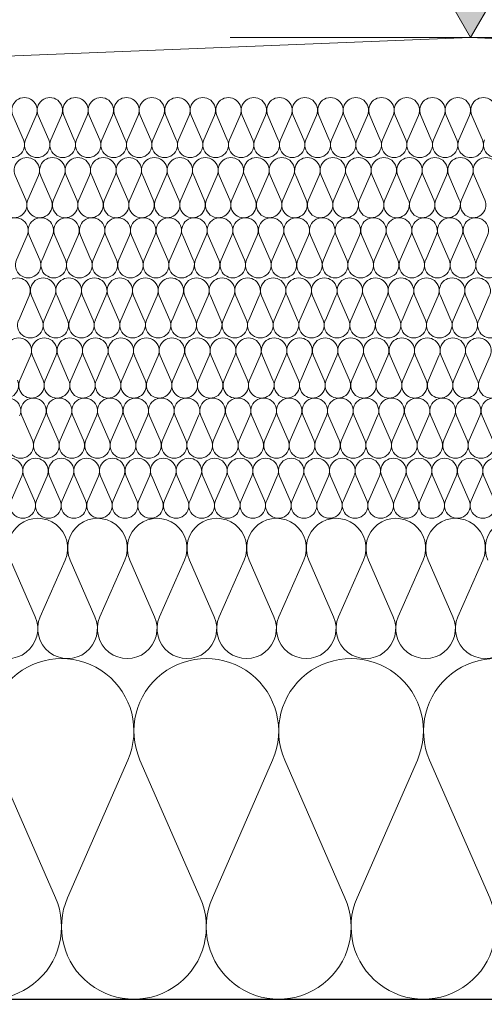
# Model space of a CAD drawing. Extents: x -686885 to -413214, y -23370 to 153194.
# Tile 22 of 145: x -653875 to -653643, y -7972 to -7481. Entities that reach past the tile are written whole.
import ezdxf

# ---------------------------------------------------------------- set-up
doc = ezdxf.new("R2010")
doc.units = 0
doc.header["$MEASUREMENT"] = 0
for name, color, linetype, lineweight in [('Arch stropy_Nr_Pióra__1', 7, 'Continuous', 25), ('INWENT KONST. DREWNIANA_Nr_Pióra__21', 7, 'Continuous', 9), ('INWENT WYMIARY_Nr_Pióra__21', 7, 'Continuous', 9), ('INWENT WYMIARY_Nr_Pióra__5', 7, 'Continuous', 13)]:
    doc.layers.add(name, color=color, linetype=linetype, lineweight=lineweight)
doc.layers.add('Inwent Izolacje', color=7, linetype='Continuous')
doc.layers.add('INWENT WYMIARY', color=7, linetype='Continuous')
doc.layers.add('Inwent Izolacje_Nr_Pióra__2', color=7, linetype='Continuous', lineweight=13, true_color=0x7f7f7f)
doc.styles.add('GENERATED_STYLE_1', font='txt')
doc.dimstyles.new('GENERATED_STYLE__9', dxfattribs={"dimtxt": 160.000002, "dimasz": 110.144928, "dimexe": 0.18, "dimexo": 40, "dimgap": 0.09, "dimtad": 1, "dimtih": 1, "dimtoh": 1, "dimdec": 0, "dimzin": 0, "dimdsep": 46, "dimtxsty": 'GENERATED_STYLE_1', "dimblk": 'ARROWHEAD_5', "dimblk1": 'ARROWHEAD_5', "dimblk2": 'ARROWHEAD_5', "dimcen": 0.09, "dimclrd": 7, "dimclre": 7, "dimclrt": 7, "dimazin": 0, "dimtfac": 1, "dimtdec": 4, "dimtmove": 0, "dimatfit": 3, "dimfxl": 0, "dimtolj": 1, "dimtzin": 0, "dimarcsym": 0})

# ---------------------------------------------------------------- blocks, each defined once
blk = doc.blocks.new('Izolacja cieplna 14_13', base_point=(-647529.55, -7969.58))
at = {"layer": 'Inwent Izolacje_Nr_Pióra__2', "linetype": 'Continuous'}
for p, q in [((-653856.69, -7918.92), (-653886.76, -7850.24)), ((-653820.55, -7850.24), (-653850.62, -7918.92)), ((-653784.41, -7918.92), (-653814.48, -7850.24)), ((-653748.28, -7850.24), (-653778.34, -7918.92)), ((-653712.14, -7918.92), (-653742.21, -7850.24)), ((-653676, -7850.24), (-653706.07, -7918.92)), ((-653639.86, -7918.92), (-653669.93, -7850.24))]:
    blk.add_line(p, q, dxfattribs=at)
for centre, start_param, end_param in [((-653853.65, -7835.73), 1.158003, 5.125183), ((-653781.38, -7835.73), 1.158003, 5.125183), ((-653709.1, -7835.73), 1.158003, 5.125183), ((-653636.83, -7835.73), 1.158003, 5.125183), ((-653889.79, -7933.42), 4.299595, 8.266774), ((-653817.52, -7933.42), 4.299595, 8.266774), ((-653745.24, -7933.42), 4.299595, 8.266774), ((-653672.97, -7933.42), 4.299595, 8.266774)]:
    blk.add_ellipse(centre, major_axis=(0, -36.15), ratio=0.999515, start_param=start_param, end_param=end_param, dxfattribs=at)
blk = doc.blocks.new('Izolacja cieplna 14_14', base_point=(-648399.55, -7799.58))
at = {"layer": 'Inwent Izolacje_Nr_Pióra__2', "linetype": 'Continuous'}
for p, q in [((-653866.76, -7778.72), (-653879.15, -7750.44)), ((-653851.87, -7750.44), (-653864.26, -7778.72)), ((-653836.97, -7778.72), (-653849.37, -7750.44)), ((-653822.08, -7750.44), (-653834.47, -7778.72)), ((-653807.19, -7778.72), (-653819.58, -7750.44)), ((-653792.29, -7750.44), (-653804.69, -7778.72)), ((-653777.4, -7778.72), (-653789.79, -7750.44)), ((-653762.51, -7750.44), (-653774.9, -7778.72)), ((-653747.61, -7778.72), (-653760, -7750.44)), ((-653732.72, -7750.44), (-653745.11, -7778.72)), ((-653717.83, -7778.72), (-653730.22, -7750.44)), ((-653702.93, -7750.44), (-653715.32, -7778.72)), ((-653688.04, -7778.72), (-653700.43, -7750.44)), ((-653673.15, -7750.44), (-653685.54, -7778.72)), ((-653658.25, -7778.72), (-653670.64, -7750.44)), ((-653643.36, -7750.44), (-653655.75, -7778.72))]:
    blk.add_line(p, q, dxfattribs=at)
for centre, start_param, end_param in [((-653865.51, -7744.47), 2.728799, 6.695979), ((-653835.72, -7744.47), 2.728799, 6.695979), ((-653805.94, -7744.47), 2.728799, 6.695979), ((-653776.15, -7744.47), 2.728799, 6.695979), ((-653746.36, -7744.47), 2.728799, 6.695979), ((-653716.57, -7744.47), 2.728799, 6.695979), ((-653686.79, -7744.47), 2.728799, 6.695979), ((-653657, -7744.47), 2.728799, 6.695979), ((-653627.21, -7744.47), 2.728799, 6.695979), ((-653880.4, -7784.69), 5.870392, 9.837571), ((-653850.62, -7784.69), 5.870392, 9.837571), ((-653820.83, -7784.69), 5.870392, 9.837571), ((-653791.04, -7784.69), 5.870392, 9.837571), ((-653761.26, -7784.69), 5.870392, 9.837571), ((-653731.47, -7784.69), 5.870392, 9.837571), ((-653701.68, -7784.69), 5.870392, 9.837571), ((-653671.89, -7784.69), 5.870392, 9.837571), ((-653642.11, -7784.69), 5.870392, 9.837571)]:
    blk.add_ellipse(centre, major_axis=(-14.89, 0), ratio=0.999587, start_param=start_param, end_param=end_param, dxfattribs=at)
blk = doc.blocks.new('Izolacja cieplna 14_15', base_point=(-649049.55, -7729.58))
at = {"layer": 'Inwent Izolacje_Nr_Pióra__2', "linetype": 'Continuous'}
for p, q in [((-653873.53, -7708.52), (-653878.84, -7720.64)), ((-653867.15, -7720.64), (-653872.46, -7708.52)), ((-653860.77, -7708.52), (-653866.08, -7720.64)), ((-653854.39, -7720.64), (-653859.69, -7708.52)), ((-653848.01, -7708.52), (-653853.31, -7720.64)), ((-653841.63, -7720.64), (-653846.93, -7708.52)), ((-653835.25, -7708.52), (-653840.55, -7720.64)), ((-653828.87, -7720.64), (-653834.17, -7708.52)), ((-653822.49, -7708.52), (-653827.79, -7720.64)), ((-653816.11, -7720.64), (-653821.41, -7708.52)), ((-653809.73, -7708.52), (-653815.03, -7720.64)), ((-653803.34, -7720.64), (-653808.65, -7708.52)), ((-653796.96, -7708.52), (-653802.27, -7720.64)), ((-653790.58, -7720.64), (-653795.89, -7708.52)), ((-653784.2, -7708.52), (-653789.51, -7720.64)), ((-653777.82, -7720.64), (-653783.13, -7708.52)), ((-653771.44, -7708.52), (-653776.75, -7720.64)), ((-653765.06, -7720.64), (-653770.37, -7708.52)), ((-653758.68, -7708.52), (-653763.99, -7720.64)), ((-653752.3, -7720.64), (-653757.61, -7708.52)), ((-653745.92, -7708.52), (-653751.23, -7720.64)), ((-653739.54, -7720.64), (-653744.85, -7708.52)), ((-653733.16, -7708.52), (-653738.47, -7720.64)), ((-653726.78, -7720.64), (-653732.09, -7708.52)), ((-653720.4, -7708.52), (-653725.71, -7720.64)), ((-653714.02, -7720.64), (-653719.33, -7708.52)), ((-653707.64, -7708.52), (-653712.95, -7720.64)), ((-653701.26, -7720.64), (-653706.57, -7708.52)), ((-653694.88, -7708.52), (-653700.19, -7720.64)), ((-653688.5, -7720.64), (-653693.81, -7708.52)), ((-653682.12, -7708.52), (-653687.43, -7720.64)), ((-653675.74, -7720.64), (-653681.05, -7708.52)), ((-653669.36, -7708.52), (-653674.67, -7720.64)), ((-653662.98, -7720.64), (-653668.29, -7708.52)), ((-653656.6, -7708.52), (-653661.91, -7720.64)), ((-653650.22, -7720.64), (-653655.53, -7708.52)), ((-653643.84, -7708.52), (-653649.15, -7720.64)), ((-653637.46, -7720.64), (-653642.77, -7708.52))]:
    blk.add_line(p, q, dxfattribs=at)
for centre, start_param, end_param in [((-653879.37, -7705.96), 1.158003, 5.125183), ((-653866.61, -7705.96), 1.158003, 5.125183), ((-653853.85, -7705.96), 1.158003, 5.125183), ((-653841.09, -7705.96), 1.158003, 5.125183), ((-653828.33, -7705.96), 1.158003, 5.125183), ((-653815.57, -7705.96), 1.158003, 5.125183), ((-653802.81, -7705.96), 1.158003, 5.125183), ((-653790.05, -7705.96), 1.158003, 5.125183), ((-653777.29, -7705.96), 1.158003, 5.125183), ((-653764.53, -7705.96), 1.158003, 5.125183), ((-653751.77, -7705.96), 1.158003, 5.125183), ((-653739.01, -7705.96), 1.158003, 5.125183), ((-653726.25, -7705.96), 1.158003, 5.125183), ((-653713.49, -7705.96), 1.158003, 5.125183), ((-653700.73, -7705.96), 1.158003, 5.125183), ((-653687.97, -7705.96), 1.158003, 5.125183), ((-653675.2, -7705.96), 1.158003, 5.125183), ((-653662.44, -7705.96), 1.158003, 5.125183), ((-653649.68, -7705.96), 1.158003, 5.125183), ((-653636.92, -7705.96), 1.158003, 5.125183), ((-653872.99, -7723.2), 4.299595, 8.266774), ((-653860.23, -7723.2), 4.299595, 8.266774), ((-653847.47, -7723.2), 4.299595, 8.266774), ((-653834.71, -7723.2), 4.299595, 8.266774), ((-653821.95, -7723.2), 4.299595, 8.266774), ((-653809.19, -7723.2), 4.299595, 8.266774), ((-653796.43, -7723.2), 4.299595, 8.266774), ((-653783.67, -7723.2), 4.299595, 8.266774), ((-653770.91, -7723.2), 4.299595, 8.266774), ((-653758.15, -7723.2), 4.299595, 8.266774), ((-653745.39, -7723.2), 4.299595, 8.266774), ((-653732.63, -7723.2), 4.299595, 8.266774), ((-653719.87, -7723.2), 4.299595, 8.266774), ((-653707.11, -7723.2), 4.299595, 8.266774), ((-653694.35, -7723.2), 4.299595, 8.266774), ((-653681.58, -7723.2), 4.299595, 8.266774), ((-653668.82, -7723.2), 4.299595, 8.266774), ((-653656.06, -7723.2), 4.299595, 8.266774), ((-653643.3, -7723.2), 4.299595, 8.266774)]:
    blk.add_ellipse(centre, major_axis=(0, -6.38), ratio=0.999979, start_param=start_param, end_param=end_param, dxfattribs=at)
blk = doc.blocks.new('Izolacja cieplna 14_16', base_point=(-649699.55, -7699.58))
at = {"layer": 'Inwent Izolacje_Nr_Pióra__2', "linetype": 'Continuous'}
for p, q in [((-653868.17, -7690.64), (-653873.49, -7678.52)), ((-653861.79, -7678.52), (-653867.1, -7690.64)), ((-653855.41, -7690.64), (-653860.72, -7678.52)), ((-653849.03, -7678.52), (-653854.34, -7690.64)), ((-653842.64, -7690.64), (-653847.95, -7678.52)), ((-653836.26, -7678.52), (-653841.57, -7690.64)), ((-653829.88, -7690.64), (-653835.19, -7678.52)), ((-653823.49, -7678.52), (-653828.8, -7690.64)), ((-653817.11, -7690.64), (-653822.42, -7678.52)), ((-653810.73, -7678.52), (-653816.04, -7690.64)), ((-653804.35, -7690.64), (-653809.66, -7678.52)), ((-653797.96, -7678.52), (-653803.27, -7690.64)), ((-653791.58, -7690.64), (-653796.89, -7678.52)), ((-653785.2, -7678.52), (-653790.51, -7690.64)), ((-653778.81, -7690.64), (-653784.12, -7678.52)), ((-653772.43, -7678.52), (-653777.74, -7690.64)), ((-653766.05, -7690.64), (-653771.36, -7678.52)), ((-653759.66, -7678.52), (-653764.97, -7690.64)), ((-653753.28, -7690.64), (-653758.59, -7678.52)), ((-653746.9, -7678.52), (-653752.21, -7690.64)), ((-653740.52, -7690.64), (-653745.83, -7678.52)), ((-653734.13, -7678.52), (-653739.44, -7690.64)), ((-653727.75, -7690.64), (-653733.06, -7678.52)), ((-653721.37, -7678.52), (-653726.68, -7690.64)), ((-653714.98, -7690.64), (-653720.29, -7678.52)), ((-653708.6, -7678.52), (-653713.91, -7690.64)), ((-653702.22, -7690.64), (-653707.53, -7678.52)), ((-653695.83, -7678.52), (-653701.15, -7690.64)), ((-653689.45, -7690.64), (-653694.76, -7678.52)), ((-653683.07, -7678.52), (-653688.38, -7690.64)), ((-653676.69, -7690.64), (-653682, -7678.52)), ((-653670.3, -7678.52), (-653675.61, -7690.64)), ((-653663.92, -7690.64), (-653669.23, -7678.52)), ((-653657.54, -7678.52), (-653662.85, -7690.64)), ((-653651.15, -7690.64), (-653656.46, -7678.52)), ((-653644.77, -7678.52), (-653650.08, -7690.64)), ((-653638.39, -7690.64), (-653643.7, -7678.52))]:
    blk.add_line(p, q, dxfattribs=at)
for centre, start_param, end_param in [((-653880.4, -7675.96), 2.728799, 6.695979), ((-653867.64, -7675.96), 2.728799, 6.695979), ((-653854.87, -7675.96), 2.728799, 6.695979), ((-653842.11, -7675.96), 2.728799, 6.695979), ((-653829.34, -7675.96), 2.728799, 6.695979), ((-653816.57, -7675.96), 2.728799, 6.695979), ((-653803.81, -7675.96), 2.728799, 6.695979), ((-653791.04, -7675.96), 2.728799, 6.695979), ((-653778.28, -7675.96), 2.728799, 6.695979), ((-653765.51, -7675.96), 2.728799, 6.695979), ((-653752.75, -7675.96), 2.728799, 6.695979), ((-653739.98, -7675.96), 2.728799, 6.695979), ((-653727.21, -7675.96), 2.728799, 6.695979), ((-653714.45, -7675.96), 2.728799, 6.695979), ((-653701.68, -7675.96), 2.728799, 6.695979), ((-653688.92, -7675.96), 2.728799, 6.695979), ((-653676.15, -7675.96), 2.728799, 6.695979), ((-653663.38, -7675.96), 2.728799, 6.695979), ((-653650.62, -7675.96), 2.728799, 6.695979), ((-653637.85, -7675.96), 2.728799, 6.695979), ((-653874.02, -7693.2), 5.870392, 9.837571), ((-653861.26, -7693.2), 5.870392, 9.837571), ((-653848.49, -7693.2), 5.870392, 9.837571), ((-653835.72, -7693.2), 5.870392, 9.837571), ((-653822.96, -7693.2), 5.870392, 9.837571), ((-653810.19, -7693.2), 5.870392, 9.837571), ((-653797.43, -7693.2), 5.870392, 9.837571), ((-653784.66, -7693.2), 5.870392, 9.837571), ((-653771.89, -7693.2), 5.870392, 9.837571), ((-653759.13, -7693.2), 5.870392, 9.837571), ((-653746.36, -7693.2), 5.870392, 9.837571), ((-653733.6, -7693.2), 5.870392, 9.837571), ((-653720.83, -7693.2), 5.870392, 9.837571), ((-653708.06, -7693.2), 5.870392, 9.837571), ((-653695.3, -7693.2), 5.870392, 9.837571), ((-653682.53, -7693.2), 5.870392, 9.837571), ((-653669.77, -7693.2), 5.870392, 9.837571), ((-653657, -7693.2), 5.870392, 9.837571), ((-653644.23, -7693.2), 5.870392, 9.837571)]:
    blk.add_ellipse(centre, major_axis=(-6.38, 0), ratio=0.999587, start_param=start_param, end_param=end_param, dxfattribs=at)
blk = doc.blocks.new('Izolacja cieplna 14_17', base_point=(-650349.55, -7669.58))
at = {"layer": 'Inwent Izolacje_Nr_Pióra__2', "linetype": 'Continuous'}
for p, q in [((-653869.21, -7648.52), (-653874.52, -7660.64)), ((-653862.84, -7660.64), (-653868.14, -7648.52)), ((-653856.46, -7648.52), (-653861.77, -7660.64)), ((-653850.09, -7660.64), (-653855.39, -7648.52)), ((-653843.71, -7648.52), (-653849.02, -7660.64)), ((-653837.34, -7660.64), (-653842.64, -7648.52)), ((-653830.96, -7648.52), (-653836.27, -7660.64)), ((-653824.59, -7660.64), (-653829.89, -7648.52)), ((-653818.21, -7648.52), (-653823.52, -7660.64)), ((-653811.84, -7660.64), (-653817.14, -7648.52)), ((-653805.46, -7648.52), (-653810.77, -7660.64)), ((-653799.09, -7660.64), (-653804.39, -7648.52)), ((-653792.71, -7648.52), (-653798.02, -7660.64)), ((-653786.34, -7660.64), (-653791.64, -7648.52)), ((-653779.96, -7648.52), (-653785.27, -7660.64)), ((-653773.59, -7660.64), (-653778.89, -7648.52)), ((-653767.21, -7648.52), (-653772.52, -7660.64)), ((-653760.84, -7660.64), (-653766.14, -7648.52)), ((-653754.46, -7648.52), (-653759.77, -7660.64)), ((-653748.09, -7660.64), (-653753.39, -7648.52)), ((-653741.71, -7648.52), (-653747.01, -7660.64)), ((-653735.34, -7660.64), (-653740.64, -7648.52)), ((-653728.96, -7648.52), (-653734.26, -7660.64)), ((-653722.58, -7660.64), (-653727.89, -7648.52)), ((-653716.21, -7648.52), (-653721.51, -7660.64)), ((-653709.83, -7660.64), (-653715.14, -7648.52)), ((-653703.46, -7648.52), (-653708.76, -7660.64)), ((-653697.08, -7660.64), (-653702.39, -7648.52)), ((-653690.71, -7648.52), (-653696.01, -7660.64)), ((-653684.33, -7660.64), (-653689.64, -7648.52)), ((-653677.96, -7648.52), (-653683.26, -7660.64)), ((-653671.58, -7660.64), (-653676.89, -7648.52)), ((-653665.21, -7648.52), (-653670.51, -7660.64)), ((-653658.83, -7660.64), (-653664.14, -7648.52)), ((-653652.46, -7648.52), (-653657.76, -7660.64)), ((-653646.08, -7660.64), (-653651.39, -7648.52)), ((-653639.71, -7648.52), (-653645.01, -7660.64))]:
    blk.add_line(p, q, dxfattribs=at)
for centre, start_param, end_param in [((-653875.05, -7645.96), 1.158003, 5.125183), ((-653862.3, -7645.96), 1.158003, 5.125183), ((-653849.55, -7645.96), 1.158003, 5.125183), ((-653836.8, -7645.96), 1.158003, 5.125183), ((-653824.05, -7645.96), 1.158003, 5.125183), ((-653811.3, -7645.96), 1.158003, 5.125183), ((-653798.55, -7645.96), 1.158003, 5.125183), ((-653785.8, -7645.96), 1.158003, 5.125183), ((-653773.05, -7645.96), 1.158003, 5.125183), ((-653760.3, -7645.96), 1.158003, 5.125183), ((-653747.55, -7645.96), 1.158003, 5.125183), ((-653734.8, -7645.96), 1.158003, 5.125183), ((-653722.05, -7645.96), 1.158003, 5.125183), ((-653709.3, -7645.96), 1.158003, 5.125183), ((-653696.55, -7645.96), 1.158003, 5.125183), ((-653683.8, -7645.96), 1.158003, 5.125183), ((-653671.05, -7645.96), 1.158003, 5.125183), ((-653658.3, -7645.96), 1.158003, 5.125183), ((-653645.55, -7645.96), 1.158003, 5.125183), ((-653881.43, -7663.2), 4.299595, 8.266774), ((-653868.68, -7663.2), 4.299595, 8.266774), ((-653855.93, -7663.2), 4.299595, 8.266774), ((-653843.18, -7663.2), 4.299595, 8.266774), ((-653830.43, -7663.2), 4.299595, 8.266774), ((-653817.68, -7663.2), 4.299595, 8.266774), ((-653804.93, -7663.2), 4.299595, 8.266774), ((-653792.18, -7663.2), 4.299595, 8.266774), ((-653779.43, -7663.2), 4.299595, 8.266774), ((-653766.68, -7663.2), 4.299595, 8.266774), ((-653753.93, -7663.2), 4.299595, 8.266774), ((-653741.17, -7663.2), 4.299595, 8.266774), ((-653728.42, -7663.2), 4.299595, 8.266774), ((-653715.67, -7663.2), 4.299595, 8.266774), ((-653702.92, -7663.2), 4.299595, 8.266774), ((-653690.17, -7663.2), 4.299595, 8.266774), ((-653677.42, -7663.2), 4.299595, 8.266774), ((-653664.67, -7663.2), 4.299595, 8.266774), ((-653651.92, -7663.2), 4.299595, 8.266774), ((-653639.17, -7663.2), 4.299595, 8.266774)]:
    blk.add_ellipse(centre, major_axis=(0, -6.38), ratio=0.999198, start_param=start_param, end_param=end_param, dxfattribs=at)
blk = doc.blocks.new('Izolacja cieplna 14_18', base_point=(-651049.55, -7639.58))
at = {"layer": 'Inwent Izolacje_Nr_Pióra__2', "linetype": 'Continuous'}
for p, q in [((-653869.74, -7618.52), (-653875.05, -7630.64)), ((-653863.37, -7630.64), (-653868.67, -7618.52)), ((-653856.99, -7618.52), (-653862.29, -7630.64)), ((-653850.61, -7630.64), (-653855.91, -7618.52)), ((-653844.23, -7618.52), (-653849.54, -7630.64)), ((-653837.85, -7630.64), (-653843.16, -7618.52)), ((-653831.47, -7618.52), (-653836.78, -7630.64)), ((-653825.09, -7630.64), (-653830.4, -7618.52)), ((-653818.71, -7618.52), (-653824.02, -7630.64)), ((-653812.33, -7630.64), (-653817.64, -7618.52)), ((-653805.95, -7618.52), (-653811.26, -7630.64)), ((-653799.57, -7630.64), (-653804.88, -7618.52)), ((-653793.19, -7618.52), (-653798.5, -7630.64)), ((-653786.81, -7630.64), (-653792.12, -7618.52)), ((-653780.43, -7618.52), (-653785.74, -7630.64)), ((-653774.06, -7630.64), (-653779.36, -7618.52)), ((-653767.68, -7618.52), (-653772.98, -7630.64)), ((-653761.3, -7630.64), (-653766.6, -7618.52)), ((-653754.92, -7618.52), (-653760.22, -7630.64)), ((-653748.54, -7630.64), (-653753.85, -7618.52)), ((-653742.16, -7618.52), (-653747.47, -7630.64)), ((-653735.78, -7630.64), (-653741.09, -7618.52)), ((-653729.4, -7618.52), (-653734.71, -7630.64)), ((-653723.02, -7630.64), (-653728.33, -7618.52)), ((-653716.64, -7618.52), (-653721.95, -7630.64)), ((-653710.26, -7630.64), (-653715.57, -7618.52)), ((-653703.88, -7618.52), (-653709.19, -7630.64)), ((-653697.5, -7630.64), (-653702.81, -7618.52)), ((-653691.12, -7618.52), (-653696.43, -7630.64)), ((-653684.74, -7630.64), (-653690.05, -7618.52)), ((-653678.37, -7618.52), (-653683.67, -7630.64)), ((-653671.99, -7630.64), (-653677.29, -7618.52)), ((-653665.61, -7618.52), (-653670.91, -7630.64)), ((-653659.23, -7630.64), (-653664.53, -7618.52)), ((-653652.85, -7618.52), (-653658.16, -7630.64)), ((-653646.47, -7630.64), (-653651.78, -7618.52)), ((-653640.09, -7618.52), (-653645.4, -7630.64))]:
    blk.add_line(p, q, dxfattribs=at)
for centre, start_param, end_param in [((-653875.59, -7615.96), 1.158003, 5.125183), ((-653862.83, -7615.96), 1.158003, 5.125183), ((-653850.07, -7615.96), 1.158003, 5.125183), ((-653837.31, -7615.96), 1.158003, 5.125183), ((-653824.55, -7615.96), 1.158003, 5.125183), ((-653811.8, -7615.96), 1.158003, 5.125183), ((-653799.04, -7615.96), 1.158003, 5.125183), ((-653786.28, -7615.96), 1.158003, 5.125183), ((-653773.52, -7615.96), 1.158003, 5.125183), ((-653760.76, -7615.96), 1.158003, 5.125183), ((-653748, -7615.96), 1.158003, 5.125183), ((-653735.24, -7615.96), 1.158003, 5.125183), ((-653722.48, -7615.96), 1.158003, 5.125183), ((-653709.73, -7615.96), 1.158003, 5.125183), ((-653696.97, -7615.96), 1.158003, 5.125183), ((-653684.21, -7615.96), 1.158003, 5.125183), ((-653671.45, -7615.96), 1.158003, 5.125183), ((-653658.69, -7615.96), 1.158003, 5.125183), ((-653645.93, -7615.96), 1.158003, 5.125183), ((-653869.21, -7633.2), 4.299595, 8.266774), ((-653856.45, -7633.2), 4.299595, 8.266774), ((-653843.69, -7633.2), 4.299595, 8.266774), ((-653830.93, -7633.2), 4.299595, 8.266774), ((-653818.17, -7633.2), 4.299595, 8.266774), ((-653805.42, -7633.2), 4.299595, 8.266774), ((-653792.66, -7633.2), 4.299595, 8.266774), ((-653779.9, -7633.2), 4.299595, 8.266774), ((-653767.14, -7633.2), 4.299595, 8.266774), ((-653754.38, -7633.2), 4.299595, 8.266774), ((-653741.62, -7633.2), 4.299595, 8.266774), ((-653728.86, -7633.2), 4.299595, 8.266774), ((-653716.11, -7633.2), 4.299595, 8.266774), ((-653703.35, -7633.2), 4.299595, 8.266774), ((-653690.59, -7633.2), 4.299595, 8.266774), ((-653677.83, -7633.2), 4.299595, 8.266774), ((-653665.07, -7633.2), 4.299595, 8.266774), ((-653652.31, -7633.2), 4.299595, 8.266774), ((-653639.55, -7633.2), 4.299595, 8.266774)]:
    blk.add_ellipse(centre, major_axis=(0, -6.38), ratio=0.999838, start_param=start_param, end_param=end_param, dxfattribs=at)
blk = doc.blocks.new('Izolacja cieplna 14_19', base_point=(-651699.55, -7609.58))
at = {"layer": 'Inwent Izolacje_Nr_Pióra__2', "linetype": 'Continuous'}
for p, q in [((-653870.86, -7588.52), (-653876.17, -7600.64)), ((-653864.47, -7600.64), (-653869.79, -7588.52)), ((-653858.09, -7588.52), (-653863.4, -7600.64)), ((-653851.71, -7600.64), (-653857.02, -7588.52)), ((-653845.32, -7588.52), (-653850.63, -7600.64)), ((-653838.94, -7600.64), (-653844.25, -7588.52)), ((-653832.55, -7588.52), (-653837.86, -7600.64)), ((-653826.17, -7600.64), (-653831.48, -7588.52)), ((-653819.78, -7588.52), (-653825.09, -7600.64)), ((-653813.4, -7600.64), (-653818.71, -7588.52)), ((-653807.01, -7588.52), (-653812.33, -7600.64)), ((-653800.63, -7600.64), (-653805.94, -7588.52)), ((-653794.24, -7588.52), (-653799.56, -7600.64)), ((-653787.86, -7600.64), (-653793.17, -7588.52)), ((-653781.47, -7588.52), (-653786.79, -7600.64)), ((-653775.09, -7600.64), (-653780.4, -7588.52)), ((-653768.71, -7588.52), (-653774.02, -7600.64)), ((-653762.32, -7600.64), (-653767.63, -7588.52)), ((-653755.94, -7588.52), (-653761.25, -7600.64)), ((-653749.55, -7600.64), (-653754.86, -7588.52)), ((-653743.17, -7588.52), (-653748.48, -7600.64)), ((-653736.78, -7600.64), (-653742.09, -7588.52)), ((-653730.4, -7588.52), (-653735.71, -7600.64)), ((-653724.01, -7600.64), (-653729.32, -7588.52)), ((-653717.63, -7588.52), (-653722.94, -7600.64)), ((-653711.24, -7600.64), (-653716.56, -7588.52)), ((-653704.86, -7588.52), (-653710.17, -7600.64)), ((-653698.47, -7600.64), (-653703.79, -7588.52)), ((-653692.09, -7588.52), (-653697.4, -7600.64)), ((-653685.71, -7600.64), (-653691.02, -7588.52)), ((-653679.32, -7588.52), (-653684.63, -7600.64)), ((-653672.94, -7600.64), (-653678.25, -7588.52)), ((-653666.55, -7588.52), (-653671.86, -7600.64)), ((-653660.17, -7600.64), (-653665.48, -7588.52)), ((-653653.78, -7588.52), (-653659.09, -7600.64)), ((-653647.4, -7600.64), (-653652.71, -7588.52)), ((-653641.01, -7588.52), (-653646.33, -7600.64))]:
    blk.add_line(p, q, dxfattribs=at)
for centre, start_param, end_param in [((-653876.71, -7585.96), 2.728799, 6.695979), ((-653863.94, -7585.96), 2.728799, 6.695979), ((-653851.17, -7585.96), 2.728799, 6.695979), ((-653838.4, -7585.96), 2.728799, 6.695979), ((-653825.63, -7585.96), 2.728799, 6.695979), ((-653812.86, -7585.96), 2.728799, 6.695979), ((-653800.09, -7585.96), 2.728799, 6.695979), ((-653787.32, -7585.96), 2.728799, 6.695979), ((-653774.55, -7585.96), 2.728799, 6.695979), ((-653761.78, -7585.96), 2.728799, 6.695979), ((-653749.02, -7585.96), 2.728799, 6.695979), ((-653736.25, -7585.96), 2.728799, 6.695979), ((-653723.48, -7585.96), 2.728799, 6.695979), ((-653710.71, -7585.96), 2.728799, 6.695979), ((-653697.94, -7585.96), 2.728799, 6.695979), ((-653685.17, -7585.96), 2.728799, 6.695979), ((-653672.4, -7585.96), 2.728799, 6.695979), ((-653659.63, -7585.96), 2.728799, 6.695979), ((-653646.86, -7585.96), 2.728799, 6.695979), ((-653870.32, -7603.2), 5.870392, 9.837571), ((-653857.55, -7603.2), 5.870392, 9.837571), ((-653844.78, -7603.2), 5.870392, 9.837571), ((-653832.02, -7603.2), 5.870392, 9.837571), ((-653819.25, -7603.2), 5.870392, 9.837571), ((-653806.48, -7603.2), 5.870392, 9.837571), ((-653793.71, -7603.2), 5.870392, 9.837571), ((-653780.94, -7603.2), 5.870392, 9.837571), ((-653768.17, -7603.2), 5.870392, 9.837571), ((-653755.4, -7603.2), 5.870392, 9.837571), ((-653742.63, -7603.2), 5.870392, 9.837571), ((-653729.86, -7603.2), 5.870392, 9.837571), ((-653717.09, -7603.2), 5.870392, 9.837571), ((-653704.32, -7603.2), 5.870392, 9.837571), ((-653691.55, -7603.2), 5.870392, 9.837571), ((-653678.78, -7603.2), 5.870392, 9.837571), ((-653666.02, -7603.2), 5.870392, 9.837571), ((-653653.25, -7603.2), 5.870392, 9.837571), ((-653640.48, -7603.2), 5.870392, 9.837571)]:
    blk.add_ellipse(centre, major_axis=(-6.38, 0), ratio=0.999331, start_param=start_param, end_param=end_param, dxfattribs=at)
blk = doc.blocks.new('Izolacja cieplna 14_20', base_point=(-652349.55, -7579.58))
at = {"layer": 'Inwent Izolacje_Nr_Pióra__2', "linetype": 'Continuous'}
for p, q in [((-653871.5, -7570.64), (-653876.8, -7558.52)), ((-653865.13, -7558.52), (-653870.43, -7570.64)), ((-653858.77, -7570.64), (-653864.07, -7558.52)), ((-653852.4, -7558.52), (-653857.7, -7570.64)), ((-653846.04, -7570.64), (-653851.33, -7558.52)), ((-653839.67, -7558.52), (-653844.97, -7570.64)), ((-653833.31, -7570.64), (-653838.6, -7558.52)), ((-653826.94, -7558.52), (-653832.24, -7570.64)), ((-653820.57, -7570.64), (-653825.87, -7558.52)), ((-653814.21, -7558.52), (-653819.51, -7570.64)), ((-653807.84, -7570.64), (-653813.14, -7558.52)), ((-653801.48, -7558.52), (-653806.77, -7570.64)), ((-653795.11, -7570.64), (-653800.41, -7558.52)), ((-653788.75, -7558.52), (-653794.04, -7570.64)), ((-653782.38, -7570.64), (-653787.68, -7558.52)), ((-653776.01, -7558.52), (-653781.31, -7570.64)), ((-653769.65, -7570.64), (-653774.94, -7558.52)), ((-653763.28, -7558.52), (-653768.58, -7570.64)), ((-653756.92, -7570.64), (-653762.21, -7558.52)), ((-653750.55, -7558.52), (-653755.85, -7570.64)), ((-653744.19, -7570.64), (-653749.48, -7558.52)), ((-653737.82, -7558.52), (-653743.12, -7570.64)), ((-653731.45, -7570.64), (-653736.75, -7558.52)), ((-653725.09, -7558.52), (-653730.38, -7570.64)), ((-653718.72, -7570.64), (-653724.02, -7558.52)), ((-653712.36, -7558.52), (-653717.65, -7570.64)), ((-653705.99, -7570.64), (-653711.29, -7558.52)), ((-653699.63, -7558.52), (-653704.92, -7570.64)), ((-653693.26, -7570.64), (-653698.56, -7558.52)), ((-653686.89, -7558.52), (-653692.19, -7570.64)), ((-653680.53, -7570.64), (-653685.82, -7558.52)), ((-653674.16, -7558.52), (-653679.46, -7570.64)), ((-653667.8, -7570.64), (-653673.09, -7558.52)), ((-653661.43, -7558.52), (-653666.73, -7570.64)), ((-653655.07, -7570.64), (-653660.36, -7558.52)), ((-653648.7, -7558.52), (-653654, -7570.64)), ((-653642.33, -7570.64), (-653647.63, -7558.52))]:
    blk.add_line(p, q, dxfattribs=at)
for centre, start_param, end_param in [((-653870.97, -7555.96), 1.158003, 5.125183), ((-653858.23, -7555.96), 1.158003, 5.125183), ((-653845.5, -7555.96), 1.158003, 5.125183), ((-653832.77, -7555.96), 1.158003, 5.125183), ((-653820.04, -7555.96), 1.158003, 5.125183), ((-653807.31, -7555.96), 1.158003, 5.125183), ((-653794.58, -7555.96), 1.158003, 5.125183), ((-653781.85, -7555.96), 1.158003, 5.125183), ((-653769.11, -7555.96), 1.158003, 5.125183), ((-653756.38, -7555.96), 1.158003, 5.125183), ((-653743.65, -7555.96), 1.158003, 5.125183), ((-653730.92, -7555.96), 1.158003, 5.125183), ((-653718.19, -7555.96), 1.158003, 5.125183), ((-653705.46, -7555.96), 1.158003, 5.125183), ((-653692.72, -7555.96), 1.158003, 5.125183), ((-653679.99, -7555.96), 1.158003, 5.125183), ((-653667.26, -7555.96), 1.158003, 5.125183), ((-653654.53, -7555.96), 1.158003, 5.125183), ((-653641.8, -7555.96), 1.158003, 5.125183), ((-653877.33, -7573.2), 4.299595, 8.266774), ((-653864.6, -7573.2), 4.299595, 8.266774), ((-653851.87, -7573.2), 4.299595, 8.266774), ((-653839.14, -7573.2), 4.299595, 8.266774), ((-653826.41, -7573.2), 4.299595, 8.266774), ((-653813.67, -7573.2), 4.299595, 8.266774), ((-653800.94, -7573.2), 4.299595, 8.266774), ((-653788.21, -7573.2), 4.299595, 8.266774), ((-653775.48, -7573.2), 4.299595, 8.266774), ((-653762.75, -7573.2), 4.299595, 8.266774), ((-653750.02, -7573.2), 4.299595, 8.266774), ((-653737.29, -7573.2), 4.299595, 8.266774), ((-653724.55, -7573.2), 4.299595, 8.266774), ((-653711.82, -7573.2), 4.299595, 8.266774), ((-653699.09, -7573.2), 4.299595, 8.266774), ((-653686.36, -7573.2), 4.299595, 8.266774), ((-653673.63, -7573.2), 4.299595, 8.266774), ((-653660.9, -7573.2), 4.299595, 8.266774), ((-653648.16, -7573.2), 4.299595, 8.266774)]:
    blk.add_ellipse(centre, major_axis=(0, -6.38), ratio=0.997711, start_param=start_param, end_param=end_param, dxfattribs=at)
blk = doc.blocks.new('Izolacja cieplna 14_21', base_point=(-653649.41, -7549.58))
at = {"layer": 'Inwent Izolacje_Nr_Pióra__2', "linetype": 'Continuous'}
for p, q in [((-653872.72, -7540.64), (-653878.01, -7528.52)), ((-653866.35, -7528.52), (-653871.65, -7540.64)), ((-653859.99, -7540.64), (-653865.28, -7528.52)), ((-653853.62, -7528.52), (-653858.92, -7540.64)), ((-653847.26, -7540.64), (-653852.55, -7528.52)), ((-653840.89, -7528.52), (-653846.19, -7540.64)), ((-653834.53, -7540.64), (-653839.82, -7528.52)), ((-653828.16, -7528.52), (-653833.46, -7540.64)), ((-653821.8, -7540.64), (-653827.09, -7528.52)), ((-653815.43, -7528.52), (-653820.73, -7540.64)), ((-653809.07, -7540.64), (-653814.36, -7528.52)), ((-653802.7, -7528.52), (-653808, -7540.64)), ((-653796.34, -7540.64), (-653801.63, -7528.52)), ((-653789.97, -7528.52), (-653795.27, -7540.64)), ((-653783.61, -7540.64), (-653788.9, -7528.52)), ((-653777.24, -7528.52), (-653782.54, -7540.64)), ((-653770.88, -7540.64), (-653776.17, -7528.52)), ((-653764.51, -7528.52), (-653769.81, -7540.64)), ((-653758.15, -7540.64), (-653763.44, -7528.52)), ((-653751.78, -7528.52), (-653757.08, -7540.64)), ((-653745.42, -7540.64), (-653750.71, -7528.52)), ((-653739.05, -7528.52), (-653744.35, -7540.64)), ((-653732.69, -7540.64), (-653737.98, -7528.52)), ((-653726.32, -7528.52), (-653731.62, -7540.64)), ((-653719.96, -7540.64), (-653725.25, -7528.52)), ((-653713.59, -7528.52), (-653718.89, -7540.64)), ((-653707.23, -7540.64), (-653712.52, -7528.52)), ((-653700.86, -7528.52), (-653706.16, -7540.64)), ((-653694.5, -7540.64), (-653699.79, -7528.52)), ((-653688.13, -7528.52), (-653693.43, -7540.64)), ((-653681.77, -7540.64), (-653687.06, -7528.52)), ((-653675.4, -7528.52), (-653680.7, -7540.64)), ((-653669.04, -7540.64), (-653674.33, -7528.52)), ((-653662.67, -7528.52), (-653667.97, -7540.64)), ((-653656.31, -7540.64), (-653661.6, -7528.52)), ((-653649.94, -7528.52), (-653655.24, -7540.64))]:
    blk.add_line(p, q, dxfattribs=at)
for centre, start_param, end_param in [((-653872.18, -7525.96), 1.158003, 5.125183), ((-653859.45, -7525.96), 1.158003, 5.125183), ((-653846.72, -7525.96), 1.158003, 5.125183), ((-653833.99, -7525.96), 1.158003, 5.125183), ((-653821.26, -7525.96), 1.158003, 5.125183), ((-653808.53, -7525.96), 1.158003, 5.125183), ((-653795.8, -7525.96), 1.158003, 5.125183), ((-653783.07, -7525.96), 1.158003, 5.125183), ((-653770.34, -7525.96), 1.158003, 5.125183), ((-653757.61, -7525.96), 1.158003, 5.125183), ((-653744.88, -7525.96), 1.158003, 5.125183), ((-653732.15, -7525.96), 1.158003, 5.125183), ((-653719.42, -7525.96), 1.158003, 5.125183), ((-653706.69, -7525.96), 1.158003, 5.125183), ((-653693.96, -7525.96), 1.158003, 5.125183), ((-653681.23, -7525.96), 1.158003, 5.125183), ((-653668.5, -7525.96), 1.158003, 5.125183), ((-653655.77, -7525.96), 1.158003, 5.125183), ((-653878.55, -7543.2), 4.299595, 8.266774), ((-653865.82, -7543.2), 4.299595, 8.266774), ((-653853.09, -7543.2), 4.299595, 8.266774), ((-653840.36, -7543.2), 4.299595, 8.266774), ((-653827.63, -7543.2), 4.299595, 8.266774), ((-653814.9, -7543.2), 4.299595, 8.266774), ((-653802.17, -7543.2), 4.299595, 8.266774), ((-653789.44, -7543.2), 4.299595, 8.266774), ((-653776.71, -7543.2), 4.299595, 8.266774), ((-653763.98, -7543.2), 4.299595, 8.266774), ((-653751.25, -7543.2), 4.299595, 8.266774), ((-653738.52, -7543.2), 4.299595, 8.266774), ((-653725.79, -7543.2), 4.299595, 8.266774), ((-653713.06, -7543.2), 4.299595, 8.266774), ((-653700.33, -7543.2), 4.299595, 8.266774), ((-653687.6, -7543.2), 4.299595, 8.266774), ((-653674.87, -7543.2), 4.299595, 8.266774), ((-653662.14, -7543.2), 4.299595, 8.266774), ((-653649.41, -7543.2), 4.299596, 6.283185)]:
    blk.add_ellipse(centre, major_axis=(0, -6.38), ratio=0.997589, start_param=start_param, end_param=end_param, dxfattribs=at)
blk = doc.blocks.new('Izolacja cieplna 14_22', base_point=(-652999.41, -7549.58))
at = {"layer": 'Inwent Izolacje_Nr_Pióra__2', "linetype": 'Continuous'}
blk.add_line((-653643.57, -7540.64), (-653648.87, -7528.52), dxfattribs=at)
for centre, start_param, end_param in [((-653643.04, -7525.96), 1.158003, 5.125183), ((-653649.41, -7543.2), 0, 1.983589), ((-653636.66, -7543.2), 4.299595, 8.266774)]:
    blk.add_ellipse(centre, major_axis=(0, -6.38), ratio=0.998779, start_param=start_param, end_param=end_param, dxfattribs=at)
blk = doc.blocks.new('Wymiary_101', base_point=(-653649.41, -7489.61))
at = {"layer": 'INWENT WYMIARY_Nr_Pióra__21', "linetype": 'Continuous'}
blk.add_hatch(color=256, dxfattribs=at).paths.add_polyline_path([(-653649.41, -7489.61), (-653742.21, -7329.61), (-653556.61, -7329.61)], flags=0)
for p, q in [((-653649.41, -7489.61), (-653742.21, -7329.61)), ((-653742.21, -7329.61), (-653556.61, -7329.61)), ((-653556.61, -7329.61), (-653649.41, -7489.61)), ((-653649.41, -7489.61), (-653769.41, -7489.61)), ((-653649.41, -7489.61), (-653529.41, -7489.61))]:
    blk.add_line(p, q, dxfattribs=at)
at = {"layer": 'INWENT WYMIARY_Nr_Pióra__21', "insert": (-653882.82, -7297.61), "char_height": 160, "attachment_point": 7, "style": 'GENERATED_STYLE_1'}
blk.add_mtext('{+4,84}', dxfattribs=at)
blk = doc.blocks.new('*D782')
at = {"layer": 'INWENT WYMIARY_Nr_Pióra__5', "linetype": 'Continuous'}
for points in [[(-657348.7, -7638.18), (-657314.98, -7749.08), (-657374.95, -7751.08)], [(-657342.05, -7969.58), (-657372.8, -7857.82), (-657312.81, -7857.42)]]:
    blk.add_hatch(color=256, dxfattribs=at).paths.add_polyline_path(points, flags=0)
for p, q in [((-657348.7, -7638.18), (-657374.95, -7751.08)), ((-657348.7, -7638.18), (-657314.98, -7749.08)), ((-657314.98, -7749.08), (-657374.95, -7751.08)), ((-657372.8, -7857.82), (-657312.81, -7857.42)), ((-657342.05, -7969.58), (-657372.8, -7857.82)), ((-657342.05, -7969.58), (-657312.81, -7857.42))]:
    blk.add_line(p, q, dxfattribs=at)
blk.add_arc((-665600.6, -7969.58), 8258.56, 0.776767, 1.523015, dxfattribs=at)
at = {"layer": 'INWENT WYMIARY_Nr_Pióra__21', "insert": (-657183.74, -7880.63), "char_height": 160, "attachment_point": 7, "style": 'GENERATED_STYLE_1'}
blk.add_mtext('{2,30°}', dxfattribs=at)
blk = doc.blocks.new('ARROWHEAD_5')
at = {"color": 0, "linetype": 'Continuous', "lineweight": 0}
blk.add_line((0, 0), (-1, 0), dxfattribs=at)
blk.add_solid([(-1, 0.2679), (0, 0), (-1, -0.2679), (-1, 0.2679)], dxfattribs=at)
blk = doc.blocks.new('*D783')
at = {"layer": 'INWENT WYMIARY_Nr_Pióra__5', "linetype": 'Continuous'}
for points in [[(-651154.75, -7603.27), (-651129.09, -7716.31), (-651189.04, -7713.99)], [(-651163.09, -7969.58), (-651192.31, -7857.41), (-651132.31, -7857.83)]]:
    blk.add_hatch(color=256, dxfattribs=at).paths.add_polyline_path(points, flags=0)
for p, q in [((-651154.75, -7603.27), (-651189.04, -7713.99)), ((-651154.75, -7603.27), (-651129.09, -7716.31)), ((-651129.09, -7716.31), (-651189.04, -7713.99)), ((-651163.09, -7969.58), (-651192.31, -7857.41)), ((-651192.31, -7857.41), (-651132.31, -7857.83)), ((-651163.09, -7969.58), (-651132.31, -7857.83))]:
    blk.add_line(p, q, dxfattribs=at)
blk.add_arc((-643114.8, -7969.58), 8048.28, 178.18843, 179.202939, dxfattribs=at)
at = {"layer": 'INWENT WYMIARY_Nr_Pióra__21', "insert": (-651769.72, -7862.74), "char_height": 160, "attachment_point": 7, "style": 'GENERATED_STYLE_1'}
blk.add_mtext('{2,61°}', dxfattribs=at)

msp = doc.modelspace()

# ---------------------------------------------------------------- linework, layer by layer
at = {"layer": 'Arch stropy_Nr_Pióra__1', "linetype": 'Continuous'}
msp.add_line((-659599.55, -7969.58), (-647529.55, -7969.58), dxfattribs=at)
at = {"layer": 'INWENT KONST. DREWNIANA_Nr_Pióra__21', "linetype": 'Continuous'}
for p, q in [((-659624.55, -7729.58), (-653649.41, -7489.61)), ((-653649.41, -7489.61), (-647504.55, -7769.58))]:
    msp.add_line(p, q, dxfattribs=at)

# ---------------------------------------------------------------- block references
at = {"layer": 'Inwent Izolacje', "color": 104, "linetype": 'Continuous', "lineweight": 13, "true_color": 0x029e21}
for name, p in [('Izolacja cieplna 14_21', (-653649.41, -7549.58)), ('Izolacja cieplna 14_22', (-652999.41, -7549.58)), ('Izolacja cieplna 14_20', (-652349.55, -7579.58)), ('Izolacja cieplna 14_19', (-651699.55, -7609.58)), ('Izolacja cieplna 14_18', (-651049.55, -7639.58)), ('Izolacja cieplna 14_17', (-650349.55, -7669.58)), ('Izolacja cieplna 14_16', (-649699.55, -7699.58)), ('Izolacja cieplna 14_15', (-649049.55, -7729.58)), ('Izolacja cieplna 14_14', (-648399.55, -7799.58)), ('Izolacja cieplna 14_13', (-647529.55, -7969.58))]:
    msp.add_blockref(name, p, dxfattribs=at)
at = {"layer": 'INWENT WYMIARY', "linetype": 'Continuous'}
msp.add_blockref('Wymiary_101', (-653649.41, -7489.61), dxfattribs=at)

# ---------------------------------------------------------------- dimensions: what is measured, and where the dimension line sits
for base, center, p2, picture, middle in [((-657343.71, -7803.85), (-665600.6, -7969.58), (-647529.55, -7969.58), '*D782', (-656927.01, -7800.63)), ((-651161, -7786.38), (-643114.8, -7969.58), (-659599.55, -7969.58), '*D783', (-651512.98, -7782.74))]:
    dim = msp.add_angular_dim_3p(base=base, center=center, p1=(-653649.41, -7489.61), p2=p2, dimstyle='GENERATED_STYLE__9', dxfattribs=at)
    dim.commit()
    dim.dimension.update_dxf_attribs({"geometry": picture, "text_midpoint": middle, "dimtype": 165})

doc.saveas('drawing.dxf')
